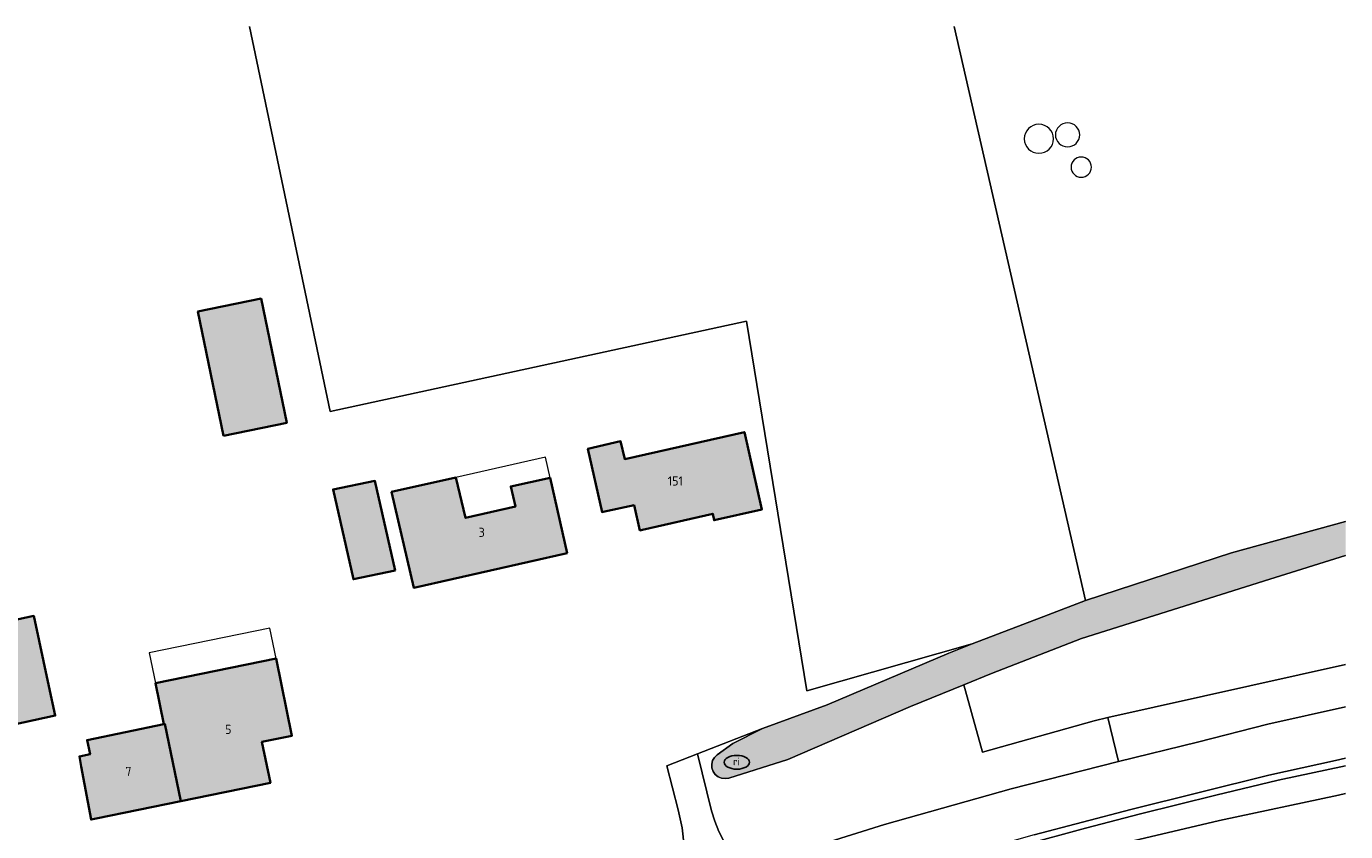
# Model space of a CAD drawing. Header units: metres. Extents: x 46249 to 49371, y 390656 to 391846.
# Tile 44 of 44: x 49240 to 49370, y 391767 to 391846. Entities that reach past the tile are written whole.
import ezdxf
from ezdxf.enums import TextEntityAlignment as Align

# ---------------------------------------------------------------- set-up
doc = ezdxf.new("R2010")
doc.units = ezdxf.units.M
for name, color, linetype, lineweight in [('B-WE-GR-GRAS-G', 60, 'Continuous', 13), ('B-WE-GR-GRAS_KRUIDENRIJK-G', 80, 'Continuous', 18), ('B-WE-IE-MEUBILAIR-S', 7, 'Continuous', 25), ('B-WE-OG-BEBOUWING-G', 7, 'Continuous', 35), ('B-WE-OG-BEBOUWING_HUISNUMMER-T18', 10, 'Continuous', 18), ('B-WE-OG-BEBOUWING_LUIFEL-G', 7, 'Continuous', 18), ('B-WE-OG-TERREIN_ERF-G', 7, 'Continuous', 18), ('B-WE-OG-WATER_SLOOT-G', 120, 'Continuous', 18), ('B-WE-VH-GESLOTENVERHARDING_ASFALT-G', 10, 'Continuous', 18), ('B-WE-VH-HALFVERHARDING_GRASBETONSTEEN-G', 130, 'Continuous', 18), ('X-XX-AL-ALGEMEEN-G', 7, 'Continuous', 18)]:
    doc.layers.add(name, color=color, linetype=linetype, lineweight=lineweight)
doc.layers.add('B-WE-OG-BEBOUWING-V', color=7, linetype='Continuous', lineweight=18, true_color=0xd46868)
doc.layers.add('B-WE-OG-WATER_SLOOT-V', color=7, linetype='Continuous', lineweight=18, true_color=0x99cae9)
doc.styles.add('NLCS-ISO', font='NLCS-ISO.ttf')
doc.styles.add('NLCS-ISO-ANNOTATIEF-T18', font='NLCS-ISO.ttf', dxfattribs={"height": 1.8})

# ---------------------------------------------------------------- blocks, each defined once
blk = doc.blocks.new('SIE-MEUBILAIR_PUT_RIOOLPUT-SO')
blk.add_ellipse((0, 0), major_axis=(1.25, 0), ratio=0.54)
at = {"style": 'NLCS-ISO'}
blk.add_text('ri', height=0.75, dxfattribs=at).set_placement((-0.04, 0.07), align=Align.MIDDLE_CENTER)

msp = doc.modelspace()

# ---------------------------------------------------------------- hatches: boundary and pattern name
at = {"layer": 'B-WE-OG-BEBOUWING-V'}
for points in [[(49259.689, 391805.641), (49265.898, 391806.923), (49263.381, 391819.116), (49257.172, 391817.834)], [(49300.85, 391796.397), (49307.77, 391797.98), (49307.9, 391797.35), (49312.6, 391798.4), (49310.88, 391806), (49299.11, 391803.35), (49298.7, 391805.11), (49295.5, 391804.36), (49296.89, 391798.15), (49296.995, 391798.172), (49300.03, 391798.81), (49300.6, 391796.34)], [(49293.47, 391794.099), (49291.78, 391801.51), (49287.92, 391800.67), (49288.37, 391798.68), (49283.48, 391797.57), (49282.53, 391801.54), (49276.2, 391800.13), (49278.38, 391790.71)], [(49276.57, 391792.41), (49274.57, 391801.2), (49270.46, 391800.37), (49272.45, 391791.54)], [(49231.21, 391785.831), (49233.39, 391776.044), (49243.15, 391778.15), (49242.53, 391781.04), (49241.036, 391787.95)], [(49253.82, 391777.313), (49253.912, 391777.332), (49255.477, 391769.743), (49264.29, 391771.55), (49263.467, 391775.566), (49266.411, 391776.169), (49264.854, 391783.763), (49252.996, 391781.332)], [(49255.477, 391769.743), (49253.912, 391777.332), (49253.82, 391777.313), (49246.28, 391775.75), (49246.57, 391774.35), (49245.52, 391774.14), (49245.71, 391773.17), (49246.68, 391767.94), (49247.181, 391768.043)]]:
    msp.add_hatch(color=256, dxfattribs=at).paths.add_polyline_path(points)
at = {"layer": 'B-WE-OG-WATER_SLOOT-V'}
msp.add_hatch(color=256, dxfattribs=at).paths.add_polyline_path([(49369.956, 391793.865), (49369.956, 391797.21), (49358.75, 391794.15), (49344.4, 391789.45), (49340.726, 391788.043), (49333.269, 391785.188), (49330.95, 391784.3), (49319, 391779.2), (49312.65, 391776.9), (49309.75, 391775.4), (49308.2, 391774.3), (49307.937, 391774.049), (49307.754, 391773.734), (49307.666, 391773.381), (49307.681, 391773.017), (49307.797, 391772.672), (49308.004, 391772.372), (49308.287, 391772.143), (49308.622, 391772.002), (49308.984, 391771.96), (49309.343, 391772.021), (49315.15, 391773.85), (49327.2, 391779.05), (49332.437, 391781.191), (49335.15, 391782.3), (49344.012, 391785.741), (49348.782, 391787.223), (49362.517, 391791.554)])

# ---------------------------------------------------------------- linework, layer by layer
at = {"layer": 'B-WE-GR-GRAS-G', "ltscale": 0.2, "flags": 128}
msp.add_lwpolyline([(49262.254, 391845.854), (49270.173, 391808.015), (49311.075, 391816.912), (49316.997, 391780.592), (49333.269, 391785.188), (49340.726, 391788.043), (49344.4, 391789.45), (49331.502, 391845.854)], dxfattribs=at)
at = {"layer": 'B-WE-GR-GRAS_KRUIDENRIJK-G', "ltscale": 0.2, "flags": 128}
for points in [[(49369.956, 391793.865), (49362.517, 391791.554), (49348.782, 391787.223), (49344.012, 391785.741), (49335.15, 391782.3), (49332.437, 391781.191), (49333.19, 391778.468), (49334.265, 391774.578), (49345.249, 391777.638), (49346.587, 391777.961), (49369.956, 391783.188)], [(49369.956, 391783.188), (49346.587, 391777.961), (49347.65, 391773.65), (49355.389, 391775.558), (49362.3, 391777.3), (49369.956, 391779.013)], [(49315.95, 391764.75), (49324.65, 391767.45), (49337.1, 391770.95), (49347.65, 391773.65), (49346.587, 391777.961), (49345.249, 391777.638), (49334.265, 391774.578), (49333.19, 391778.468), (49333.19, 391778.468), (49332.437, 391781.191), (49327.2, 391779.05), (49315.15, 391773.85), (49309.343, 391772.021), (49308.984, 391771.96), (49308.622, 391772.002), (49308.287, 391772.143), (49308.004, 391772.372), (49307.797, 391772.672), (49307.681, 391773.017), (49307.666, 391773.381), (49307.754, 391773.734), (49307.937, 391774.049), (49308.2, 391774.3), (49309.75, 391775.4), (49312.65, 391776.9), (49306.272, 391774.392), (49307.65, 391768.8), (49307.953, 391767.77), (49308.358, 391766.776), (49308.86, 391765.826)], [(49369.956, 391773.205), (49363.319, 391771.81), (49357.201, 391770.348), (49349.794, 391768.507), (49344.407, 391767.112), (49338.131, 391765.405)], [(49369.956, 391770.486), (49369.25, 391770.35), (49357.55, 391767.85), (49347.4, 391765.45), (49333.9, 391762), (49326.6, 391760.05), (49315, 391756.75), (49303.9, 391753.3), (49295.65, 391750.8), (49290.014, 391748.564), (49283.925, 391746.227), (49280.283, 391744.876), (49269.361, 391740.58), (49262.078, 391736.809), (49256.636, 391734.588), (49251.414, 391732.431), (49245.294, 391730.103), (49238.58, 391727.468)], [(49347.4, 391765.45), (49357.55, 391767.85), (49369.25, 391770.35), (49369.956, 391770.486)]]:
    msp.add_lwpolyline(points, dxfattribs=at)
at = {"layer": 'B-WE-OG-BEBOUWING-G', "ltscale": 0.2, "flags": 128}
for points in [[(49259.689, 391805.641), (49265.898, 391806.923), (49263.381, 391819.116), (49257.172, 391817.834), (49259.689, 391805.641)], [(49300.85, 391796.397), (49307.77, 391797.98), (49307.9, 391797.35), (49312.6, 391798.4), (49310.88, 391806), (49299.11, 391803.35), (49298.7, 391805.11), (49295.5, 391804.36), (49296.89, 391798.15), (49296.995, 391798.172), (49300.03, 391798.81), (49300.6, 391796.34), (49300.85, 391796.397)], [(49293.47, 391794.099), (49291.78, 391801.51), (49287.92, 391800.67), (49288.37, 391798.68), (49283.48, 391797.57), (49282.53, 391801.54), (49276.2, 391800.13), (49278.38, 391790.71), (49293.47, 391794.099)], [(49276.57, 391792.41), (49274.57, 391801.2), (49270.46, 391800.37), (49272.45, 391791.54), (49276.57, 391792.41)], [(49231.21, 391785.831), (49233.39, 391776.044), (49243.15, 391778.15), (49242.53, 391781.04), (49241.036, 391787.95), (49231.21, 391785.831)], [(49253.82, 391777.313), (49253.912, 391777.332), (49255.477, 391769.743), (49264.29, 391771.55), (49263.467, 391775.566), (49266.411, 391776.169), (49264.854, 391783.763), (49252.996, 391781.332), (49253.82, 391777.313)], [(49255.477, 391769.743), (49253.912, 391777.332), (49253.82, 391777.313), (49246.28, 391775.75), (49246.57, 391774.35), (49245.52, 391774.14), (49245.71, 391773.17), (49246.68, 391767.94), (49247.181, 391768.043), (49255.477, 391769.743)]]:
    msp.add_lwpolyline(points, close=True, dxfattribs=at)
at = {"layer": 'B-WE-OG-BEBOUWING_LUIFEL-G', "ltscale": 0.2, "flags": 128}
for points in [[(49291.78, 391801.51), (49291.316, 391803.544), (49282.53, 391801.54), (49283.48, 391797.57), (49288.37, 391798.68), (49287.92, 391800.67), (49291.78, 391801.51)], [(49252.383, 391784.324), (49252.996, 391781.332), (49264.854, 391783.763), (49264.24, 391786.756), (49252.383, 391784.324)]]:
    msp.add_lwpolyline(points, close=True, dxfattribs=at)
at = {"layer": 'B-WE-OG-TERREIN_ERF-G', "ltscale": 0.2, "flags": 128}
for points in [[(49304.963, 391765.343), (49304.757, 391767.138), (49304.35, 391768.9), (49303.261, 391773.234), (49306.272, 391774.392), (49312.65, 391776.9), (49319, 391779.2), (49330.95, 391784.3), (49333.269, 391785.188), (49316.997, 391780.592), (49311.075, 391816.912), (49270.173, 391808.015), (49262.254, 391845.854)], [(49331.502, 391845.854), (49344.4, 391789.45), (49358.75, 391794.15), (49369.956, 391797.21)]]:
    msp.add_lwpolyline(points, dxfattribs=at)
for points in [[(49259.689, 391805.641), (49257.172, 391817.834), (49263.381, 391819.116), (49265.898, 391806.923), (49259.689, 391805.641)], [(49300.85, 391796.397), (49300.6, 391796.34), (49300.03, 391798.81), (49296.995, 391798.172), (49296.89, 391798.15), (49295.5, 391804.36), (49298.7, 391805.11), (49299.11, 391803.35), (49310.88, 391806), (49312.6, 391798.4), (49307.9, 391797.35), (49307.77, 391797.98), (49300.85, 391796.397)], [(49293.47, 391794.099), (49278.38, 391790.71), (49276.2, 391800.13), (49282.53, 391801.54), (49283.48, 391797.57), (49288.37, 391798.68), (49287.92, 391800.67), (49291.78, 391801.51), (49293.47, 391794.099)], [(49276.57, 391792.41), (49272.45, 391791.54), (49270.46, 391800.37), (49274.57, 391801.2), (49276.57, 391792.41)], [(49231.21, 391785.831), (49241.036, 391787.95), (49242.53, 391781.04), (49243.15, 391778.15), (49233.39, 391776.044), (49231.21, 391785.831)], [(49255.477, 391769.743), (49247.181, 391768.043), (49246.68, 391767.94), (49245.71, 391773.17), (49245.52, 391774.14), (49246.57, 391774.35), (49246.28, 391775.75), (49253.82, 391777.313), (49252.996, 391781.332), (49264.854, 391783.763), (49266.411, 391776.169), (49263.467, 391775.566), (49264.29, 391771.55), (49255.477, 391769.743)]]:
    msp.add_lwpolyline(points, close=True, dxfattribs=at)
at = {"layer": 'B-WE-OG-WATER_SLOOT-G', "ltscale": 0.2, "flags": 128}
msp.add_lwpolyline([(49369.956, 391797.21), (49358.75, 391794.15), (49344.4, 391789.45), (49340.726, 391788.043), (49333.269, 391785.188), (49330.95, 391784.3), (49319, 391779.2), (49312.65, 391776.9), (49309.75, 391775.4), (49308.2, 391774.3), (49307.937, 391774.049), (49307.754, 391773.734), (49307.666, 391773.381), (49307.681, 391773.017), (49307.797, 391772.672), (49308.004, 391772.372), (49308.287, 391772.143), (49308.622, 391772.002), (49308.984, 391771.96), (49309.343, 391772.021), (49315.15, 391773.85), (49327.2, 391779.05), (49332.437, 391781.191), (49335.15, 391782.3), (49344.012, 391785.741), (49348.782, 391787.223), (49362.517, 391791.554), (49369.956, 391793.865)], dxfattribs=at)
at = {"layer": 'B-WE-VH-GESLOTENVERHARDING_ASFALT-G', "ltscale": 0.2, "flags": 128}
for points in [[(49369.956, 391779.013), (49362.3, 391777.3), (49355.389, 391775.558), (49347.65, 391773.65), (49337.1, 391770.95), (49324.65, 391767.45), (49315.95, 391764.75)], [(49339.35, 391766.45), (49348.856, 391768.934), (49362.412, 391772.3), (49368.965, 391773.744), (49369.956, 391773.958)]]:
    msp.add_lwpolyline(points, dxfattribs=at)
msp.add_lwpolyline([(49309.454, 391764.932), (49308.86, 391765.826), (49308.358, 391766.776), (49307.953, 391767.77), (49307.65, 391768.8), (49306.272, 391774.392), (49303.261, 391773.234), (49304.35, 391768.9), (49304.757, 391767.138), (49304.963, 391765.343), (49303.45, 391762.043), (49302.945, 391760.941), (49310.894, 391763.343), (49310.134, 391764.102), (49309.454, 391764.932)], close=True, dxfattribs=at)
at = {"layer": 'B-WE-VH-HALFVERHARDING_GRASBETONSTEEN-G', "ltscale": 0.2, "flags": 128}
for points in [[(49369.956, 391773.958), (49368.965, 391773.744), (49362.412, 391772.3), (49348.856, 391768.934), (49339.35, 391766.45), (49330.7, 391764), (49324.25, 391762.15), (49304.435, 391756.035), (49294.035, 391752.517), (49280.946, 391747.268), (49274.358, 391744.618), (49273.801, 391744.394), (49261.225, 391738.913), (49251.288, 391734.602), (49242.914, 391730.963), (49236.934, 391728.446)], [(49238.58, 391727.468), (49245.294, 391730.103), (49251.414, 391732.431), (49256.636, 391734.588), (49262.078, 391736.809), (49269.361, 391740.58), (49285.745, 391748.1), (49295.348, 391752.212), (49304.175, 391755.207), (49309.353, 391756.805), (49315.467, 391758.712), (49322.919, 391760.993), (49330.299, 391763.161), (49338.131, 391765.405), (49344.407, 391767.112), (49349.794, 391768.507), (49357.201, 391770.348), (49363.319, 391771.81), (49369.956, 391773.205)]]:
    msp.add_lwpolyline(points, dxfattribs=at)
at = {"layer": 'X-XX-AL-ALGEMEEN-G', "ltscale": 0.2, "flags": 128}
for points in [[(49343.84, 391835.198, 0.9759136), (49341.432, 391835.198), (49341.432, 391835.198, 0.9759136), (49343.84, 391835.198)], [(49341.26, 391834.812, 0.9861496), (49338.372, 391834.812), (49338.372, 391834.812, 0.9819945), (49341.26, 391834.812)], [(49344.982, 391832.029, 0.9880597), (49342.972, 391832.029), (49342.972, 391832.029, 0.9910448), (49344.982, 391832.029)]]:
    msp.add_lwpolyline(points, format="xyb", close=True, dxfattribs=at)

# ---------------------------------------------------------------- block references
at = {"layer": 'B-WE-IE-MEUBILAIR-S'}
msp.add_blockref('SIE-MEUBILAIR_PUT_RIOOLPUT-SO', (49310.131, 391773.568), dxfattribs=at)

# ---------------------------------------------------------------- texts
at = {"layer": 'B-WE-OG-BEBOUWING_HUISNUMMER-T18', "style": 'NLCS-ISO-ANNOTATIEF-T18'}
for s, p in [('151', (49304.087, 391801.2)), ('3', (49285.06, 391796.159)), ('5', (49260.152, 391776.797)), ('7', (49250.339, 391772.666))]:
    msp.add_text(s, height=0.9, dxfattribs=at).set_placement(p, align=Align.MIDDLE_CENTER)

doc.saveas('drawing.dxf')
